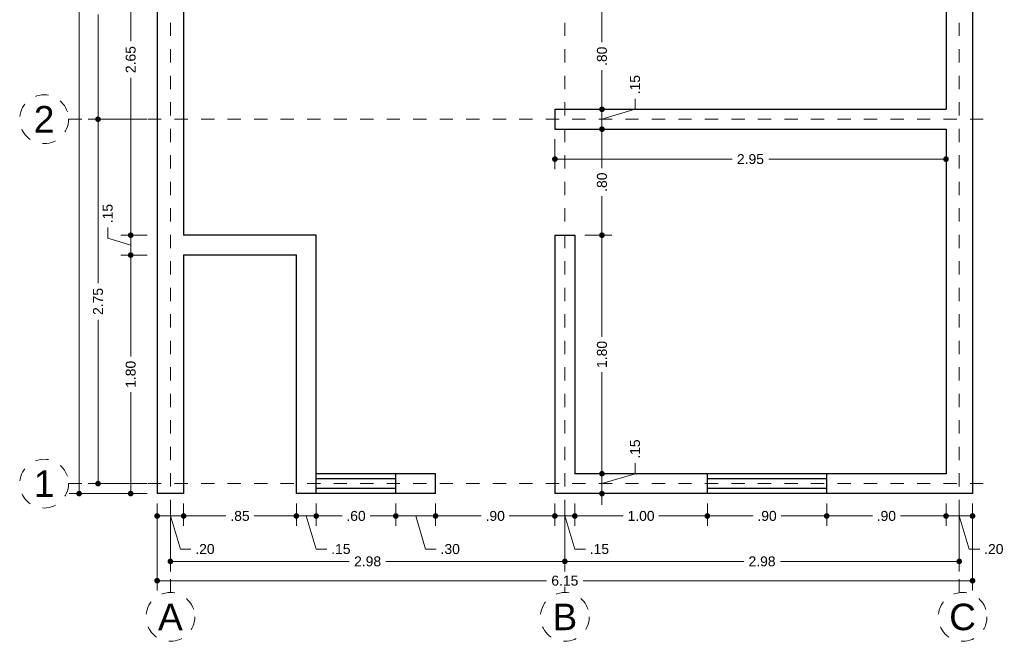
# Model space of a CAD drawing. Header units: millimetres. Extents: x 2565.8 to 2574, y 875.7 to 885.9.
# Tile 1 of 2: x 2565.8 to 2573.2, y 875.7 to 880.4. Entities that reach past the tile are written whole.
import ezdxf
from ezdxf.enums import TextEntityAlignment as Align

# ---------------------------------------------------------------- set-up
doc = ezdxf.new("R2010")
doc.units = ezdxf.units.MM
doc.header["$LTSCALE"] = 0.001
doc.linetypes.add('CENTER2', pattern=[28.575, 19.05, -3.175, 3.175, -3.175])
for name, color, linetype, lineweight in [('Cotas', 7, 'Continuous', 18), ('Ejes', 7, 'CENTER2', 5), ('Muros', 7, 'Continuous', 30), ('Ventanas', 250, 'Continuous', 25)]:
    doc.layers.add(name, color=color, linetype=linetype, lineweight=lineweight)
doc.styles.get("Standard").update_dxf_attribs({"font": 'arial.ttf'})
doc.dimstyles.new('1-50', dxfattribs={"dimscale": 50, "dimtxt": 0.0015, "dimasz": 0.00085, "dimexe": 0.0015, "dimexo": 0.0015, "dimgap": 0.0008, "dimtad": 0, "dimzin": 4, "dimdsep": 46, "dimtxsty": 'Standard', "dimblk": 'DOT', "dimcen": 0.09, "dimclrd": 256, "dimclre": 256, "dimclrt": 256, "dimadec": 0, "dimazin": 0, "dimtfac": 1, "dimtmove": 0, "dimatfit": 2, "dimfxl": 0.0015, "dimtfill": 1, "dimtolj": 1, "dimtzin": 4, "dimlwd": -1, "dimlwe": -1, "dimarcsym": 0})

# ---------------------------------------------------------------- blocks, each defined once
blk = doc.blocks.new('_DOT')
at = {"color": 0, "linetype": 'ByBlock'}
blk.add_line((-0.5, 0), (-1, 0), dxfattribs=at)
at = {"color": 0, "linetype": 'ByBlock', "const_width": 0.5}
blk.add_lwpolyline([(-0.25, 0, 1), (0.25, 0, 1)], format="xyb", close=True, dxfattribs=at)
blk = doc.blocks.new('*D5')
at = {"layer": 'Cotas', "transparency": 16777216}
for p, q in [((2566.8357, 876.7381), (2566.8357, 876.0807)), ((2572.9857, 876.7381), (2572.9857, 876.0807)), ((2566.8782, 876.1557), (2569.7728, 876.1557)), ((2572.9432, 876.1557), (2570.0486, 876.1557))]:
    blk.add_line(p, q, dxfattribs=at)
at = {"layer": 'Defpoints', "color": 0, "transparency": 16777216}
for p in [(2566.8357, 876.8131), (2572.9857, 876.8131), (2572.9857, 876.1557)]:
    blk.add_point(p, dxfattribs=at)
at = {"layer": 'Cotas', "transparency": 16777216, "xscale": 0.0425, "yscale": 0.0425, "zscale": 0.0425, "rotation": 180}
blk.add_blockref('_DOT', (2566.8357, 876.1557), dxfattribs=at)
at = {"layer": 'Cotas', "transparency": 16777216, "xscale": 0.0425, "yscale": 0.0425, "zscale": 0.0425}
blk.add_blockref('_DOT', (2572.9857, 876.1557), dxfattribs=at)
at = {"layer": 'Cotas', "transparency": 16777216, "insert": (2569.9107, 876.1557), "char_height": 0.075, "attachment_point": 5, "bg_fill": 3, "box_fill_scale": 1.1, "bg_fill_color": 256, "bg_fill_true_color": 13158600, "bg_fill_transparency": 0}
blk.add_mtext('\\A1;6.15', dxfattribs=at)
blk = doc.blocks.new('*D6')
at = {"layer": 'Cotas', "transparency": 16777216}
for p, q in [((2566.9357, 876.7381), (2566.9357, 876.2262)), ((2569.9107, 876.7381), (2569.9107, 876.2262)), ((2566.9782, 876.3012), (2568.2851, 876.3012)), ((2569.8682, 876.3012), (2568.5613, 876.3012))]:
    blk.add_line(p, q, dxfattribs=at)
at = {"layer": 'Defpoints', "color": 0, "transparency": 16777216}
for p in [(2566.9357, 876.8131), (2569.9107, 876.8131), (2569.9107, 876.3012)]:
    blk.add_point(p, dxfattribs=at)
at = {"layer": 'Cotas', "transparency": 16777216, "xscale": 0.0425, "yscale": 0.0425, "zscale": 0.0425, "rotation": 180}
blk.add_blockref('_DOT', (2566.9357, 876.3012), dxfattribs=at)
at = {"layer": 'Cotas', "transparency": 16777216, "xscale": 0.0425, "yscale": 0.0425, "zscale": 0.0425}
blk.add_blockref('_DOT', (2569.9107, 876.3012), dxfattribs=at)
at = {"layer": 'Cotas', "transparency": 16777216, "insert": (2568.4232, 876.3012), "char_height": 0.075, "attachment_point": 5, "bg_fill": 3, "box_fill_scale": 1.1, "bg_fill_color": 256, "bg_fill_true_color": 13158600, "bg_fill_transparency": 0}
blk.add_mtext('\\A1;2.98', dxfattribs=at)
blk = doc.blocks.new('*D7')
at = {"layer": 'Cotas', "transparency": 16777216}
for p, q in [((2569.9107, 876.7381), (2569.9107, 876.2262)), ((2572.8857, 876.7381), (2572.8857, 876.2262)), ((2569.9532, 876.3012), (2571.2601, 876.3012)), ((2572.8432, 876.3012), (2571.5363, 876.3012))]:
    blk.add_line(p, q, dxfattribs=at)
at = {"layer": 'Defpoints', "color": 0, "transparency": 16777216}
for p in [(2569.9107, 876.8131), (2572.8857, 876.8131), (2572.8857, 876.3012)]:
    blk.add_point(p, dxfattribs=at)
at = {"layer": 'Cotas', "transparency": 16777216, "xscale": 0.0425, "yscale": 0.0425, "zscale": 0.0425, "rotation": 180}
blk.add_blockref('_DOT', (2569.9107, 876.3012), dxfattribs=at)
at = {"layer": 'Cotas', "transparency": 16777216, "xscale": 0.0425, "yscale": 0.0425, "zscale": 0.0425}
blk.add_blockref('_DOT', (2572.8857, 876.3012), dxfattribs=at)
at = {"layer": 'Cotas', "transparency": 16777216, "insert": (2571.3982, 876.3012), "char_height": 0.075, "attachment_point": 5, "bg_fill": 3, "box_fill_scale": 1.1, "bg_fill_color": 256, "bg_fill_true_color": 13158600, "bg_fill_transparency": 0}
blk.add_mtext('\\A1;2.98', dxfattribs=at)
blk = doc.blocks.new('*D8')
at = {"layer": 'Cotas', "transparency": 16777216}
for p, q in [((2570.9857, 876.7381), (2570.9857, 876.5692)), ((2571.8857, 876.7381), (2571.8857, 876.5692)), ((2571.0282, 876.6442), (2571.3301, 876.6442)), ((2571.8432, 876.6442), (2571.5412, 876.6442))]:
    blk.add_line(p, q, dxfattribs=at)
at = {"layer": 'Defpoints', "color": 0, "transparency": 16777216}
for p in [(2570.9857, 876.8131), (2571.8857, 876.8131), (2571.8857, 876.6442)]:
    blk.add_point(p, dxfattribs=at)
at = {"layer": 'Cotas', "transparency": 16777216, "xscale": 0.0425, "yscale": 0.0425, "zscale": 0.0425, "rotation": 180}
blk.add_blockref('_DOT', (2570.9857, 876.6442), dxfattribs=at)
at = {"layer": 'Cotas', "transparency": 16777216, "xscale": 0.0425, "yscale": 0.0425, "zscale": 0.0425}
blk.add_blockref('_DOT', (2571.8857, 876.6442), dxfattribs=at)
at = {"layer": 'Cotas', "transparency": 16777216, "insert": (2571.4357, 876.6442), "char_height": 0.075, "attachment_point": 5, "bg_fill": 3, "box_fill_scale": 1.1, "bg_fill_color": 256, "bg_fill_true_color": 13158600, "bg_fill_transparency": 0}
blk.add_mtext('\\A1;.90', dxfattribs=at)
blk = doc.blocks.new('*D4')
at = {"layer": 'Cotas', "transparency": 16777216}
for p, q in [((2571.8857, 876.7381), (2571.8857, 876.5692)), ((2572.7857, 876.7381), (2572.7857, 876.5692)), ((2571.9282, 876.6442), (2572.2301, 876.6442)), ((2572.7432, 876.6442), (2572.4412, 876.6442))]:
    blk.add_line(p, q, dxfattribs=at)
at = {"layer": 'Defpoints', "color": 0, "transparency": 16777216}
for p in [(2571.8857, 876.8131), (2572.7857, 876.8131), (2572.7857, 876.6442)]:
    blk.add_point(p, dxfattribs=at)
at = {"layer": 'Cotas', "transparency": 16777216, "xscale": 0.0425, "yscale": 0.0425, "zscale": 0.0425, "rotation": 180}
blk.add_blockref('_DOT', (2571.8857, 876.6442), dxfattribs=at)
at = {"layer": 'Cotas', "transparency": 16777216, "xscale": 0.0425, "yscale": 0.0425, "zscale": 0.0425}
blk.add_blockref('_DOT', (2572.7857, 876.6442), dxfattribs=at)
at = {"layer": 'Cotas', "transparency": 16777216, "insert": (2572.3357, 876.6442), "char_height": 0.075, "attachment_point": 5, "bg_fill": 3, "box_fill_scale": 1.1, "bg_fill_color": 256, "bg_fill_true_color": 13158600, "bg_fill_transparency": 0}
blk.add_mtext('\\A1;.90', dxfattribs=at)
blk = doc.blocks.new('*D9')
at = {"layer": 'Cotas', "transparency": 16777216}
for p, q in [((2569.9857, 876.7381), (2569.9857, 876.5692)), ((2570.9857, 876.7381), (2570.9857, 876.5692)), ((2570.0282, 876.6442), (2570.3519, 876.6442)), ((2570.9432, 876.6442), (2570.6194, 876.6442))]:
    blk.add_line(p, q, dxfattribs=at)
at = {"layer": 'Defpoints', "color": 0, "transparency": 16777216}
for p in [(2569.9857, 876.8131), (2570.9857, 876.8131), (2569.9857, 876.6442)]:
    blk.add_point(p, dxfattribs=at)
at = {"layer": 'Cotas', "transparency": 16777216, "xscale": 0.0425, "yscale": 0.0425, "zscale": 0.0425, "rotation": 180}
blk.add_blockref('_DOT', (2569.9857, 876.6442), dxfattribs=at)
at = {"layer": 'Cotas', "transparency": 16777216, "xscale": 0.0425, "yscale": 0.0425, "zscale": 0.0425}
blk.add_blockref('_DOT', (2570.9857, 876.6442), dxfattribs=at)
at = {"layer": 'Cotas', "transparency": 16777216, "insert": (2570.4857, 876.6442), "char_height": 0.075, "attachment_point": 5, "bg_fill": 3, "box_fill_scale": 1.1, "bg_fill_color": 256, "bg_fill_true_color": 13158600, "bg_fill_transparency": 0}
blk.add_mtext('\\A1;1.00', dxfattribs=at)
blk = doc.blocks.new('*D10')
at = {"layer": 'Cotas', "transparency": 16777216}
for p, q in [((2572.7857, 876.7381), (2572.7857, 876.5692)), ((2572.9857, 876.7381), (2572.9857, 876.5692)), ((2572.8282, 876.6442), (2572.9432, 876.6442)), ((2572.8857, 876.6442), (2572.9606, 876.3944)), ((2572.9606, 876.3944), (2573.0406, 876.3944))]:
    blk.add_line(p, q, dxfattribs=at)
at = {"layer": 'Defpoints', "color": 0, "transparency": 16777216}
for p in [(2572.7857, 876.8131), (2572.9857, 876.8131), (2572.9857, 876.6442)]:
    blk.add_point(p, dxfattribs=at)
at = {"layer": 'Cotas', "transparency": 16777216, "xscale": 0.0425, "yscale": 0.0425, "zscale": 0.0425, "rotation": 180}
blk.add_blockref('_DOT', (2572.7857, 876.6442), dxfattribs=at)
at = {"layer": 'Cotas', "transparency": 16777216, "xscale": 0.0425, "yscale": 0.0425, "zscale": 0.0425}
blk.add_blockref('_DOT', (2572.9857, 876.6442), dxfattribs=at)
at = {"layer": 'Cotas', "transparency": 16777216, "insert": (2573.1462, 876.3944), "char_height": 0.075, "attachment_point": 5, "bg_fill": 3, "box_fill_scale": 1.1, "bg_fill_color": 256, "bg_fill_true_color": 13158600, "bg_fill_transparency": 0}
blk.add_mtext('\\A1;.20', dxfattribs=at)
blk = doc.blocks.new('*D11')
at = {"layer": 'Cotas', "transparency": 16777216}
for p, q in [((2569.8357, 876.7381), (2569.8357, 876.5692)), ((2569.9857, 876.7381), (2569.9857, 876.5692)), ((2569.7932, 876.6442), (2569.7507, 876.6442)), ((2569.9857, 876.6442), (2569.8357, 876.6442)), ((2569.9857, 876.6442), (2569.8357, 876.6442)), ((2569.9107, 876.6442), (2569.9856, 876.3944)), ((2570.0282, 876.6442), (2570.0707, 876.6442)), ((2569.9856, 876.3944), (2570.0656, 876.3944))]:
    blk.add_line(p, q, dxfattribs=at)
at = {"layer": 'Defpoints', "color": 0, "transparency": 16777216}
for p in [(2569.8357, 876.8131), (2569.9857, 876.8131), (2569.8357, 876.6442)]:
    blk.add_point(p, dxfattribs=at)
at = {"layer": 'Cotas', "transparency": 16777216, "xscale": 0.0425, "yscale": 0.0425, "zscale": 0.0425}
blk.add_blockref('_DOT', (2569.8357, 876.6442), dxfattribs=at)
at = {"layer": 'Cotas', "transparency": 16777216, "xscale": 0.0425, "yscale": 0.0425, "zscale": 0.0425, "rotation": 180}
blk.add_blockref('_DOT', (2569.9857, 876.6442), dxfattribs=at)
at = {"layer": 'Cotas', "transparency": 16777216, "insert": (2570.1716, 876.3944), "char_height": 0.075, "attachment_point": 5, "bg_fill": 3, "box_fill_scale": 1.1, "bg_fill_color": 256, "bg_fill_true_color": 13158600, "bg_fill_transparency": 0}
blk.add_mtext('\\A1;.15', dxfattribs=at)
blk = doc.blocks.new('*D12')
at = {"layer": 'Cotas', "transparency": 16777216}
for p, q in [((2568.9357, 876.7381), (2568.9357, 876.5692)), ((2569.8357, 876.7381), (2569.8357, 876.5692)), ((2568.9782, 876.6442), (2569.2801, 876.6442)), ((2569.7932, 876.6442), (2569.4912, 876.6442))]:
    blk.add_line(p, q, dxfattribs=at)
at = {"layer": 'Defpoints', "color": 0, "transparency": 16777216}
for p in [(2568.9357, 876.8131), (2569.8357, 876.8131), (2568.9357, 876.6442)]:
    blk.add_point(p, dxfattribs=at)
at = {"layer": 'Cotas', "transparency": 16777216, "xscale": 0.0425, "yscale": 0.0425, "zscale": 0.0425, "rotation": 180}
blk.add_blockref('_DOT', (2568.9357, 876.6442), dxfattribs=at)
at = {"layer": 'Cotas', "transparency": 16777216, "xscale": 0.0425, "yscale": 0.0425, "zscale": 0.0425}
blk.add_blockref('_DOT', (2569.8357, 876.6442), dxfattribs=at)
at = {"layer": 'Cotas', "transparency": 16777216, "insert": (2569.3857, 876.6442), "char_height": 0.075, "attachment_point": 5, "bg_fill": 3, "box_fill_scale": 1.1, "bg_fill_color": 256, "bg_fill_true_color": 13158600, "bg_fill_transparency": 0}
blk.add_mtext('\\A1;.90', dxfattribs=at)
blk = doc.blocks.new('*D13')
at = {"layer": 'Cotas', "transparency": 16777216}
for p, q in [((2568.6357, 876.7381), (2568.6357, 876.5692)), ((2568.9357, 876.7381), (2568.9357, 876.5692)), ((2568.8932, 876.6442), (2568.6782, 876.6442)), ((2568.7857, 876.6442), (2568.8607, 876.3943)), ((2568.8607, 876.3943), (2568.9407, 876.3943))]:
    blk.add_line(p, q, dxfattribs=at)
at = {"layer": 'Defpoints', "color": 0, "transparency": 16777216}
for p in [(2568.6357, 876.8131), (2568.9357, 876.8131), (2568.6357, 876.6442)]:
    blk.add_point(p, dxfattribs=at)
at = {"layer": 'Cotas', "transparency": 16777216, "xscale": 0.0425, "yscale": 0.0425, "zscale": 0.0425, "rotation": 180}
blk.add_blockref('_DOT', (2568.6357, 876.6442), dxfattribs=at)
at = {"layer": 'Cotas', "transparency": 16777216, "xscale": 0.0425, "yscale": 0.0425, "zscale": 0.0425}
blk.add_blockref('_DOT', (2568.9357, 876.6442), dxfattribs=at)
at = {"layer": 'Cotas', "transparency": 16777216, "insert": (2569.0462, 876.3943), "char_height": 0.075, "attachment_point": 5, "bg_fill": 3, "box_fill_scale": 1.1, "bg_fill_color": 256, "bg_fill_true_color": 13158600, "bg_fill_transparency": 0}
blk.add_mtext('\\A1;.30', dxfattribs=at)
blk = doc.blocks.new('*D14')
at = {"layer": 'Cotas', "transparency": 16777216}
for p, q in [((2568.0357, 876.7381), (2568.0357, 876.5692)), ((2568.6357, 876.7381), (2568.6357, 876.5692)), ((2568.0782, 876.6442), (2568.2301, 876.6442)), ((2568.5932, 876.6442), (2568.4412, 876.6442))]:
    blk.add_line(p, q, dxfattribs=at)
at = {"layer": 'Defpoints', "color": 0, "transparency": 16777216}
for p in [(2568.0357, 876.8131), (2568.6357, 876.8131), (2568.0357, 876.6442)]:
    blk.add_point(p, dxfattribs=at)
at = {"layer": 'Cotas', "transparency": 16777216, "xscale": 0.0425, "yscale": 0.0425, "zscale": 0.0425, "rotation": 180}
blk.add_blockref('_DOT', (2568.0357, 876.6442), dxfattribs=at)
at = {"layer": 'Cotas', "transparency": 16777216, "xscale": 0.0425, "yscale": 0.0425, "zscale": 0.0425}
blk.add_blockref('_DOT', (2568.6357, 876.6442), dxfattribs=at)
at = {"layer": 'Cotas', "transparency": 16777216, "insert": (2568.3357, 876.6442), "char_height": 0.075, "attachment_point": 5, "bg_fill": 3, "box_fill_scale": 1.1, "bg_fill_color": 256, "bg_fill_true_color": 13158600, "bg_fill_transparency": 0}
blk.add_mtext('\\A1;.60', dxfattribs=at)
blk = doc.blocks.new('*D15')
at = {"layer": 'Cotas', "transparency": 16777216}
for p, q in [((2567.8857, 876.7381), (2567.8857, 876.5692)), ((2568.0357, 876.7381), (2568.0357, 876.5692)), ((2567.8432, 876.6442), (2567.8007, 876.6442)), ((2568.0357, 876.6442), (2567.8857, 876.6442)), ((2568.0357, 876.6442), (2567.8857, 876.6442)), ((2567.9607, 876.6442), (2568.0356, 876.3944)), ((2568.0782, 876.6442), (2568.1207, 876.6442)), ((2568.0356, 876.3944), (2568.1156, 876.3944))]:
    blk.add_line(p, q, dxfattribs=at)
at = {"layer": 'Defpoints', "color": 0, "transparency": 16777216}
for p in [(2567.8857, 876.8131), (2568.0357, 876.8131), (2567.8857, 876.6442)]:
    blk.add_point(p, dxfattribs=at)
at = {"layer": 'Cotas', "transparency": 16777216, "xscale": 0.0425, "yscale": 0.0425, "zscale": 0.0425}
blk.add_blockref('_DOT', (2567.8857, 876.6442), dxfattribs=at)
at = {"layer": 'Cotas', "transparency": 16777216, "xscale": 0.0425, "yscale": 0.0425, "zscale": 0.0425, "rotation": 180}
blk.add_blockref('_DOT', (2568.0357, 876.6442), dxfattribs=at)
at = {"layer": 'Cotas', "transparency": 16777216, "insert": (2568.2216, 876.3944), "char_height": 0.075, "attachment_point": 5, "bg_fill": 3, "box_fill_scale": 1.1, "bg_fill_color": 256, "bg_fill_true_color": 13158600, "bg_fill_transparency": 0}
blk.add_mtext('\\A1;.15', dxfattribs=at)
blk = doc.blocks.new('*D16')
at = {"layer": 'Cotas', "transparency": 16777216}
for p, q in [((2567.0357, 876.7381), (2567.0357, 876.5692)), ((2567.8857, 876.7381), (2567.8857, 876.5692)), ((2567.0782, 876.6442), (2567.3547, 876.6442)), ((2567.8432, 876.6442), (2567.5667, 876.6442))]:
    blk.add_line(p, q, dxfattribs=at)
at = {"layer": 'Defpoints', "color": 0, "transparency": 16777216}
for p in [(2567.0357, 876.8131), (2567.8857, 876.8131), (2567.0357, 876.6442)]:
    blk.add_point(p, dxfattribs=at)
at = {"layer": 'Cotas', "transparency": 16777216, "xscale": 0.0425, "yscale": 0.0425, "zscale": 0.0425, "rotation": 180}
blk.add_blockref('_DOT', (2567.0357, 876.6442), dxfattribs=at)
at = {"layer": 'Cotas', "transparency": 16777216, "xscale": 0.0425, "yscale": 0.0425, "zscale": 0.0425}
blk.add_blockref('_DOT', (2567.8857, 876.6442), dxfattribs=at)
at = {"layer": 'Cotas', "transparency": 16777216, "insert": (2567.4607, 876.6442), "char_height": 0.075, "attachment_point": 5, "bg_fill": 3, "box_fill_scale": 1.1, "bg_fill_color": 256, "bg_fill_true_color": 13158600, "bg_fill_transparency": 0}
blk.add_mtext('\\A1;.85', dxfattribs=at)
blk = doc.blocks.new('*D17')
at = {"layer": 'Cotas', "transparency": 16777216}
for p, q in [((2566.8357, 876.7381), (2566.8357, 876.5692)), ((2567.0357, 876.7381), (2567.0357, 876.5692)), ((2566.9932, 876.6442), (2566.8782, 876.6442)), ((2566.9357, 876.6442), (2567.0106, 876.3944)), ((2567.0106, 876.3944), (2567.0906, 876.3944))]:
    blk.add_line(p, q, dxfattribs=at)
at = {"layer": 'Defpoints', "color": 0, "transparency": 16777216}
for p in [(2566.8357, 876.8131), (2567.0357, 876.8131), (2566.8357, 876.6442)]:
    blk.add_point(p, dxfattribs=at)
at = {"layer": 'Cotas', "transparency": 16777216, "xscale": 0.0425, "yscale": 0.0425, "zscale": 0.0425, "rotation": 180}
blk.add_blockref('_DOT', (2566.8357, 876.6442), dxfattribs=at)
at = {"layer": 'Cotas', "transparency": 16777216, "xscale": 0.0425, "yscale": 0.0425, "zscale": 0.0425}
blk.add_blockref('_DOT', (2567.0357, 876.6442), dxfattribs=at)
at = {"layer": 'Cotas', "transparency": 16777216, "insert": (2567.1962, 876.3944), "char_height": 0.075, "attachment_point": 5, "bg_fill": 3, "box_fill_scale": 1.1, "bg_fill_color": 256, "bg_fill_true_color": 13158600, "bg_fill_transparency": 0}
blk.add_mtext('\\A1;.20', dxfattribs=at)
blk = doc.blocks.new('*D18')
at = {"layer": 'Cotas', "transparency": 16777216}
for p, q in [((2566.7607, 885.7131), (2566.172, 885.7131)), ((2566.247, 885.6706), (2566.247, 881.4004)), ((2566.247, 876.8556), (2566.247, 881.1258)), ((2566.7607, 876.8131), (2566.172, 876.8131))]:
    blk.add_line(p, q, dxfattribs=at)
at = {"layer": 'Defpoints', "color": 0, "transparency": 16777216}
for p in [(2566.8357, 885.7131), (2566.247, 876.8131), (2566.8357, 876.8131)]:
    blk.add_point(p, dxfattribs=at)
at = {"layer": 'Cotas', "transparency": 16777216, "xscale": 0.0425, "yscale": 0.0425, "zscale": 0.0425}
for p, rotation in [((2566.247, 885.7131), 90), ((2566.247, 876.8131), 270)]:
    blk.add_blockref('_DOT', p, dxfattribs=dict(at, rotation=rotation))
at = {"layer": 'Cotas', "transparency": 16777216, "insert": (2566.247, 881.2631), "char_height": 0.075, "attachment_point": 5, "rotation": 90, "bg_fill": 3, "box_fill_scale": 1.1, "bg_fill_color": 256, "bg_fill_true_color": 13158600, "bg_fill_transparency": 0}
blk.add_mtext('\\A1;8.90', dxfattribs=at)
blk = doc.blocks.new('*D19')
at = {"layer": 'Cotas', "transparency": 16777216}
for p, q in [((2566.7607, 879.6381), (2566.3148, 879.6381)), ((2566.3898, 879.5956), (2566.3898, 878.4014)), ((2566.3898, 876.9306), (2566.3898, 878.1248)), ((2566.7607, 876.8881), (2566.3148, 876.8881))]:
    blk.add_line(p, q, dxfattribs=at)
at = {"layer": 'Defpoints', "color": 0, "transparency": 16777216}
for p in [(2566.3898, 879.6381), (2566.8357, 879.6381), (2566.8357, 876.8881)]:
    blk.add_point(p, dxfattribs=at)
at = {"layer": 'Cotas', "transparency": 16777216, "xscale": 0.0425, "yscale": 0.0425, "zscale": 0.0425}
for p, rotation in [((2566.3898, 879.6381), 90), ((2566.3898, 876.8881), 270)]:
    blk.add_blockref('_DOT', p, dxfattribs=dict(at, rotation=rotation))
at = {"layer": 'Cotas', "transparency": 16777216, "insert": (2566.3898, 878.2631), "char_height": 0.075, "attachment_point": 5, "rotation": 90, "bg_fill": 3, "box_fill_scale": 1.1, "bg_fill_color": 256, "bg_fill_true_color": 13158600, "bg_fill_transparency": 0}
blk.add_mtext('\\A1;2.75', dxfattribs=at)
blk = doc.blocks.new('*D20')
at = {"layer": 'Cotas', "transparency": 16777216}
for p, q in [((2566.7607, 881.4881), (2566.3148, 881.4881)), ((2566.3898, 881.4456), (2566.3898, 880.6973)), ((2566.3898, 879.6806), (2566.3898, 880.4289)), ((2566.7607, 879.6381), (2566.3148, 879.6381))]:
    blk.add_line(p, q, dxfattribs=at)
at = {"layer": 'Defpoints', "color": 0, "transparency": 16777216}
for p in [(2566.3898, 881.4881), (2566.8357, 881.4881), (2566.8357, 879.6381)]:
    blk.add_point(p, dxfattribs=at)
at = {"layer": 'Cotas', "transparency": 16777216, "xscale": 0.0425, "yscale": 0.0425, "zscale": 0.0425}
for p, rotation in [((2566.3898, 881.4881), 90), ((2566.3898, 879.6381), 270)]:
    blk.add_blockref('_DOT', p, dxfattribs=dict(at, rotation=rotation))
at = {"layer": 'Cotas', "transparency": 16777216, "insert": (2566.3898, 880.5631), "char_height": 0.075, "attachment_point": 5, "rotation": 90, "bg_fill": 3, "box_fill_scale": 1.1, "bg_fill_color": 256, "bg_fill_true_color": 13158600, "bg_fill_transparency": 0}
blk.add_mtext('\\A1;1.85', dxfattribs=at)
blk = doc.blocks.new('*D23')
at = {"layer": 'Cotas', "transparency": 16777216}
for p, q in [((2566.7607, 878.6131), (2566.5612, 878.6131)), ((2566.6362, 878.5706), (2566.6362, 877.8469)), ((2566.6362, 876.8556), (2566.6362, 877.5794)), ((2566.7607, 876.8131), (2566.5612, 876.8131))]:
    blk.add_line(p, q, dxfattribs=at)
at = {"layer": 'Defpoints', "color": 0, "transparency": 16777216}
for p in [(2566.6362, 878.6131), (2566.8357, 878.6131), (2566.8357, 876.8131)]:
    blk.add_point(p, dxfattribs=at)
at = {"layer": 'Cotas', "transparency": 16777216, "xscale": 0.0425, "yscale": 0.0425, "zscale": 0.0425}
for p, rotation in [((2566.6362, 878.6131), 90), ((2566.6362, 876.8131), 270)]:
    blk.add_blockref('_DOT', p, dxfattribs=dict(at, rotation=rotation))
at = {"layer": 'Cotas', "transparency": 16777216, "insert": (2566.6362, 877.7131), "char_height": 0.075, "attachment_point": 5, "rotation": 90, "bg_fill": 3, "box_fill_scale": 1.1, "bg_fill_color": 256, "bg_fill_true_color": 13158600, "bg_fill_transparency": 0}
blk.add_mtext('\\A1;1.80', dxfattribs=at)
blk = doc.blocks.new('*D24')
at = {"layer": 'Cotas', "transparency": 16777216}
for p, q in [((2566.4629, 878.7401), (2566.4629, 878.8201)), ((2566.6362, 878.8056), (2566.6362, 878.8481)), ((2566.6362, 878.6881), (2566.4629, 878.7401)), ((2566.7607, 878.7631), (2566.5612, 878.7631)), ((2566.6362, 878.6131), (2566.6362, 878.7631)), ((2566.6362, 878.6131), (2566.6362, 878.7631)), ((2566.7607, 878.6131), (2566.5612, 878.6131)), ((2566.6362, 878.5706), (2566.6362, 878.5281))]:
    blk.add_line(p, q, dxfattribs=at)
at = {"layer": 'Defpoints', "color": 0, "transparency": 16777216}
for p in [(2566.6362, 878.7631), (2566.8357, 878.7631), (2566.8357, 878.6131)]:
    blk.add_point(p, dxfattribs=at)
at = {"layer": 'Cotas', "transparency": 16777216, "xscale": 0.0425, "yscale": 0.0425, "zscale": 0.0425}
for p, rotation in [((2566.6362, 878.7631), 270), ((2566.6362, 878.6131), 90)]:
    blk.add_blockref('_DOT', p, dxfattribs=dict(at, rotation=rotation))
at = {"layer": 'Cotas', "transparency": 16777216, "insert": (2566.4629, 878.9261), "char_height": 0.075, "attachment_point": 5, "rotation": 90, "bg_fill": 3, "box_fill_scale": 1.1, "bg_fill_color": 256, "bg_fill_true_color": 13158600, "bg_fill_transparency": 0}
blk.add_mtext('\\A1;.15', dxfattribs=at)
blk = doc.blocks.new('*D25')
at = {"layer": 'Cotas', "transparency": 16777216}
for p, q in [((2566.7607, 881.4131), (2566.5612, 881.4131)), ((2566.6362, 881.3706), (2566.6362, 880.2264)), ((2566.6362, 878.8056), (2566.6362, 879.9498)), ((2566.7607, 878.7631), (2566.5612, 878.7631))]:
    blk.add_line(p, q, dxfattribs=at)
at = {"layer": 'Defpoints', "color": 0, "transparency": 16777216}
for p in [(2566.6362, 881.4131), (2566.8357, 881.4131), (2566.8357, 878.7631)]:
    blk.add_point(p, dxfattribs=at)
at = {"layer": 'Cotas', "transparency": 16777216, "xscale": 0.0425, "yscale": 0.0425, "zscale": 0.0425}
for p, rotation in [((2566.6362, 881.4131), 90), ((2566.6362, 878.7631), 270)]:
    blk.add_blockref('_DOT', p, dxfattribs=dict(at, rotation=rotation))
at = {"layer": 'Cotas', "transparency": 16777216, "insert": (2566.6362, 880.0881), "char_height": 0.075, "attachment_point": 5, "rotation": 90, "bg_fill": 3, "box_fill_scale": 1.1, "bg_fill_color": 256, "bg_fill_true_color": 13158600, "bg_fill_transparency": 0}
blk.add_mtext('\\A1;2.65', dxfattribs=at)
blk = doc.blocks.new('*D31')
at = {"layer": 'Cotas', "transparency": 16777216}
for p, q in [((2570.0607, 878.7631), (2570.2657, 878.7631)), ((2570.1907, 878.7206), (2570.1907, 877.9969)), ((2570.1907, 877.0056), (2570.1907, 877.7294)), ((2570.0607, 876.9631), (2570.2657, 876.9631))]:
    blk.add_line(p, q, dxfattribs=at)
at = {"layer": 'Defpoints', "color": 0, "transparency": 16777216}
for p in [(2569.9857, 878.7631), (2570.1907, 878.7631), (2569.9857, 876.9631)]:
    blk.add_point(p, dxfattribs=at)
at = {"layer": 'Cotas', "transparency": 16777216, "xscale": 0.0425, "yscale": 0.0425, "zscale": 0.0425}
for p, rotation in [((2570.1907, 878.7631), 90), ((2570.1907, 876.9631), 270)]:
    blk.add_blockref('_DOT', p, dxfattribs=dict(at, rotation=rotation))
at = {"layer": 'Cotas', "transparency": 16777216, "insert": (2570.1907, 877.8631), "char_height": 0.075, "attachment_point": 5, "rotation": 90, "bg_fill": 3, "box_fill_scale": 1.1, "bg_fill_color": 256, "bg_fill_true_color": 13158600, "bg_fill_transparency": 0}
blk.add_mtext('\\A1;1.80', dxfattribs=at)
blk = doc.blocks.new('*D32')
at = {"layer": 'Cotas', "transparency": 16777216}
for p, q in [((2570.1907, 877.0056), (2570.1907, 877.0481)), ((2570.4406, 876.9631), (2570.4406, 877.0431)), ((2570.0607, 876.9631), (2570.2657, 876.9631)), ((2570.1907, 876.8881), (2570.4406, 876.9631)), ((2570.1907, 876.9631), (2570.1907, 876.8131)), ((2570.1907, 876.9631), (2570.1907, 876.8131)), ((2569.9107, 876.8131), (2570.2657, 876.8131)), ((2570.1907, 876.7706), (2570.1907, 876.7281))]:
    blk.add_line(p, q, dxfattribs=at)
at = {"layer": 'Defpoints', "color": 0, "transparency": 16777216}
for p in [(2569.9857, 876.9631), (2569.8357, 876.8131), (2570.1907, 876.8131)]:
    blk.add_point(p, dxfattribs=at)
at = {"layer": 'Cotas', "transparency": 16777216, "xscale": 0.0425, "yscale": 0.0425, "zscale": 0.0425}
for p, rotation in [((2570.1907, 876.9631), 270), ((2570.1907, 876.8131), 90)]:
    blk.add_blockref('_DOT', p, dxfattribs=dict(at, rotation=rotation))
at = {"layer": 'Cotas', "transparency": 16777216, "insert": (2570.4406, 877.149), "char_height": 0.075, "attachment_point": 5, "rotation": 90, "bg_fill": 3, "box_fill_scale": 1.1, "bg_fill_color": 256, "bg_fill_true_color": 13158600, "bg_fill_transparency": 0}
blk.add_mtext('\\A1;.15', dxfattribs=at)
blk = doc.blocks.new('*D33')
at = {"layer": 'Cotas', "transparency": 16777216}
for p, q in [((2570.1897, 879.5631), (2570.2657, 879.5631)), ((2570.1907, 879.5206), (2570.1907, 879.2687)), ((2570.1907, 878.8056), (2570.1907, 879.0575)), ((2570.0607, 878.7631), (2570.2657, 878.7631))]:
    blk.add_line(p, q, dxfattribs=at)
at = {"layer": 'Defpoints', "color": 0, "transparency": 16777216}
for p in [(2570.1147, 879.5631), (2570.1907, 879.5631), (2569.9857, 878.7631)]:
    blk.add_point(p, dxfattribs=at)
at = {"layer": 'Cotas', "transparency": 16777216, "xscale": 0.0425, "yscale": 0.0425, "zscale": 0.0425}
for p, rotation in [((2570.1907, 879.5631), 90), ((2570.1907, 878.7631), 270)]:
    blk.add_blockref('_DOT', p, dxfattribs=dict(at, rotation=rotation))
at = {"layer": 'Cotas', "transparency": 16777216, "insert": (2570.1907, 879.1631), "char_height": 0.075, "attachment_point": 5, "rotation": 90, "bg_fill": 3, "box_fill_scale": 1.1, "bg_fill_color": 256, "bg_fill_true_color": 13158600, "bg_fill_transparency": 0}
blk.add_mtext('\\A1;.80', dxfattribs=at)
blk = doc.blocks.new('*D34')
at = {"layer": 'Cotas', "transparency": 16777216}
for p, q in [((2570.1907, 879.7556), (2570.1907, 879.7981)), ((2570.4406, 879.7131), (2570.4406, 879.7931)), ((2570.1035, 879.7131), (2570.2657, 879.7131)), ((2570.1907, 879.6381), (2570.4406, 879.7131)), ((2570.1907, 879.5631), (2570.1907, 879.7131)), ((2570.1907, 879.5631), (2570.1907, 879.7131)), ((2570.1897, 879.5631), (2570.2657, 879.5631)), ((2570.1907, 879.5206), (2570.1907, 879.4781))]:
    blk.add_line(p, q, dxfattribs=at)
at = {"layer": 'Defpoints', "color": 0, "transparency": 16777216}
for p in [(2570.0285, 879.7131), (2570.1907, 879.7131), (2570.1147, 879.5631)]:
    blk.add_point(p, dxfattribs=at)
at = {"layer": 'Cotas', "transparency": 16777216, "xscale": 0.0425, "yscale": 0.0425, "zscale": 0.0425}
for p, rotation in [((2570.1907, 879.7131), 270), ((2570.1907, 879.5631), 90)]:
    blk.add_blockref('_DOT', p, dxfattribs=dict(at, rotation=rotation))
at = {"layer": 'Cotas', "transparency": 16777216, "insert": (2570.4406, 879.899), "char_height": 0.075, "attachment_point": 5, "rotation": 90, "bg_fill": 3, "box_fill_scale": 1.1, "bg_fill_color": 256, "bg_fill_true_color": 13158600, "bg_fill_transparency": 0}
blk.add_mtext('\\A1;.15', dxfattribs=at)
blk = doc.blocks.new('*D35')
at = {"layer": 'Cotas', "transparency": 16777216}
for p, q in [((2570.0607, 880.5131), (2570.2657, 880.5131)), ((2570.1907, 880.4706), (2570.1907, 880.2187)), ((2570.1907, 879.7556), (2570.1907, 880.0075)), ((2570.1035, 879.7131), (2570.2657, 879.7131))]:
    blk.add_line(p, q, dxfattribs=at)
at = {"layer": 'Defpoints', "color": 0, "transparency": 16777216}
for p in [(2569.9857, 880.5131), (2570.1907, 880.5131), (2570.0285, 879.7131)]:
    blk.add_point(p, dxfattribs=at)
at = {"layer": 'Cotas', "transparency": 16777216, "xscale": 0.0425, "yscale": 0.0425, "zscale": 0.0425}
for p, rotation in [((2570.1907, 880.5131), 90), ((2570.1907, 879.7131), 270)]:
    blk.add_blockref('_DOT', p, dxfattribs=dict(at, rotation=rotation))
at = {"layer": 'Cotas', "transparency": 16777216, "insert": (2570.1907, 880.1131), "char_height": 0.075, "attachment_point": 5, "rotation": 90, "bg_fill": 3, "box_fill_scale": 1.1, "bg_fill_color": 256, "bg_fill_true_color": 13158600, "bg_fill_transparency": 0}
blk.add_mtext('\\A1;.80', dxfattribs=at)
blk = doc.blocks.new('*D52')
at = {"layer": 'Cotas', "transparency": 16777216}
for p, q in [((2569.8357, 879.4881), (2569.8357, 879.2622)), ((2572.7857, 879.4881), (2572.7857, 879.2622)), ((2569.8782, 879.3372), (2571.1724, 879.3372)), ((2572.7432, 879.3372), (2571.449, 879.3372))]:
    blk.add_line(p, q, dxfattribs=at)
at = {"layer": 'Defpoints', "color": 0, "transparency": 16777216}
for p in [(2569.8357, 879.5631), (2572.7857, 879.5631), (2572.7857, 879.3372)]:
    blk.add_point(p, dxfattribs=at)
at = {"layer": 'Cotas', "transparency": 16777216, "xscale": 0.0425, "yscale": 0.0425, "zscale": 0.0425, "rotation": 180}
blk.add_blockref('_DOT', (2569.8357, 879.3372), dxfattribs=at)
at = {"layer": 'Cotas', "transparency": 16777216, "xscale": 0.0425, "yscale": 0.0425, "zscale": 0.0425}
blk.add_blockref('_DOT', (2572.7857, 879.3372), dxfattribs=at)
at = {"layer": 'Cotas', "transparency": 16777216, "insert": (2571.3107, 879.3372), "char_height": 0.075, "attachment_point": 5, "bg_fill": 3, "box_fill_scale": 1.1, "bg_fill_color": 256, "bg_fill_true_color": 13158600, "bg_fill_transparency": 0}
blk.add_mtext('\\A1;2.95', dxfattribs=at)

msp = doc.modelspace()

# ---------------------------------------------------------------- linework, layer by layer
at = {"layer": 'Ejes', "linetype": 'CENTER2'}
for p, q in [((2566.9357, 876.0664), (2566.9357, 885.9091)), ((2569.9107, 876.0664), (2569.9107, 885.9091)), ((2572.8857, 876.0664), (2572.8857, 885.9091)), ((2566.1671, 879.6381), (2573.1613, 879.6381)), ((2566.1671, 876.8881), (2573.1613, 876.8881))]:
    msp.add_line(p, q, dxfattribs=at)
at = {"layer": 'Ejes'}
for centre in [(2565.983, 879.6381), (2565.983, 876.8881), (2566.9357, 875.8823), (2569.9107, 875.8823), (2572.9107, 875.8823)]:
    msp.add_circle(centre, 0.1841, dxfattribs=at)
at = {"layer": 'Muros'}
for p, q in [((2566.8357, 885.7131), (2566.8357, 876.8131)), ((2572.9857, 885.7131), (2572.9857, 876.8131)), ((2572.7857, 884.5631), (2572.7857, 879.7131)), ((2567.0357, 881.4131), (2567.0357, 878.7631)), ((2569.8357, 879.7131), (2572.7857, 879.7131)), ((2569.8357, 879.7131), (2569.8357, 879.5631)), ((2569.8357, 879.5631), (2572.7857, 879.5631)), ((2572.7857, 879.5631), (2572.7857, 876.9631)), ((2568.0357, 878.7631), (2567.0357, 878.7631)), ((2568.0357, 876.9631), (2568.0357, 878.7631)), ((2569.8357, 878.7631), (2569.9857, 878.7631)), ((2569.8357, 878.7631), (2569.8357, 876.8131)), ((2569.9857, 878.7631), (2569.9857, 876.9631)), ((2567.8857, 878.6131), (2567.0357, 878.6131)), ((2567.0357, 878.6131), (2567.0357, 876.8131)), ((2567.8857, 876.8131), (2567.8857, 878.6131)), ((2568.9357, 876.9631), (2568.0357, 876.9631)), ((2568.9357, 876.8131), (2568.9357, 876.9631)), ((2572.7857, 876.9631), (2569.9857, 876.9631)), ((2567.0357, 876.8131), (2566.8357, 876.8131)), ((2568.9357, 876.8131), (2567.8857, 876.8131)), ((2572.9857, 876.8131), (2569.8357, 876.8131))]:
    msp.add_line(p, q, dxfattribs=at)
at = {"layer": 'Ventanas'}
for p, q in [((2568.0357, 876.8131), (2568.0357, 876.9631)), ((2568.6357, 876.9256), (2568.0357, 876.9256)), ((2568.6357, 876.8131), (2568.6357, 876.9631)), ((2570.9857, 876.8131), (2570.9857, 876.9631)), ((2571.8857, 876.9256), (2570.9857, 876.9256)), ((2571.8857, 876.8131), (2571.8857, 876.9631)), ((2568.6357, 876.8506), (2568.0357, 876.8506)), ((2571.8857, 876.8506), (2570.9857, 876.8506))]:
    msp.add_line(p, q, dxfattribs=at)

# ---------------------------------------------------------------- texts
at = {"layer": 'Ejes'}
for s, p in [('2', (2565.983, 879.6381)), ('1', (2565.983, 876.8881)), ('A', (2566.9357, 875.8823)), ('B', (2569.9107, 875.8823)), ('C', (2572.9107, 875.8823))]:
    msp.add_text(s, height=0.2, dxfattribs=at).set_placement(p, align=Align.MIDDLE_CENTER)

# ---------------------------------------------------------------- next in the draw order: dimensions: what is measured, and where the dimension line sits
at = {"layer": 'Cotas'}
dim = msp.add_linear_dim(base=(2570.1907, 878.7631), p1=(2569.9857, 876.9631), p2=(2569.9857, 878.7631), angle=90, dimstyle='1-50', dxfattribs=at)
dim.commit()
dim.dimension.update_dxf_attribs({"geometry": '*D31', "text_midpoint": (2570.1907, 877.8631)})
dim = msp.add_linear_dim(base=(2572.9857, 876.1557), p1=(2566.8357, 876.8131), p2=(2572.9857, 876.8131), dimstyle='1-50', dxfattribs=at)
dim.commit()
dim.dimension.update_dxf_attribs({"geometry": '*D5', "text_midpoint": (2569.9107, 876.1557)})

# ---------------------------------------------------------------- next in the draw order: dimensions: what is measured, and where the dimension line sits
dim = msp.add_linear_dim(base=(2570.1907, 879.5631), p1=(2569.9857, 878.7631), p2=(2570.1147, 879.5631), angle=90, dimstyle='1-50', override={"dimtmove": 1}, dxfattribs=at)
dim.commit()
dim.dimension.update_dxf_attribs({"geometry": '*D33', "text_midpoint": (2570.1907, 879.1631)})
dim = msp.add_linear_dim(base=(2569.9106837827, 876.3012438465), p1=(2566.9356837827, 876.813103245), p2=(2569.9106837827, 876.813103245), dimstyle='1-50', dxfattribs=at)
dim.commit()
dim.dimension.update_dxf_attribs({"geometry": '*D6', "text_midpoint": (2568.4231837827, 876.3012438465)})

# ---------------------------------------------------------------- next in the draw order: dimensions: what is measured, and where the dimension line sits
dim = msp.add_linear_dim(base=(2570.1907, 879.7131), p1=(2570.1147, 879.5631), p2=(2570.0285, 879.7131), angle=90, dimstyle='1-50', override={"dimtmove": 1}, dxfattribs=at)
dim.commit()
dim.dimension.update_dxf_attribs({"geometry": '*D34', "text_midpoint": (2570.4406, 879.8331)})
dim = msp.add_linear_dim(base=(2572.8856837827, 876.3012438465), p1=(2569.9106837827, 876.813103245), p2=(2572.8856837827, 876.813103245), dimstyle='1-50', override={"dimtmove": 1}, dxfattribs=at)
dim.commit()
dim.dimension.update_dxf_attribs({"geometry": '*D7', "text_midpoint": (2571.3981837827, 876.3012438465)})

# ---------------------------------------------------------------- next in the draw order: dimensions: what is measured, and where the dimension line sits
dim = msp.add_linear_dim(base=(2570.1907, 880.5131), p1=(2570.0285, 879.7131), p2=(2569.9857, 880.5131), angle=90, dimstyle='1-50', override={"dimtmove": 1}, dxfattribs=at)
dim.commit()
dim.dimension.update_dxf_attribs({"geometry": '*D35', "text_midpoint": (2570.1907, 880.1131)})
dim = msp.add_linear_dim(base=(2572.7857, 879.3372), p1=(2569.8357, 879.5631), p2=(2572.7857, 879.5631), dimstyle='1-50', dxfattribs=at)
dim.commit()
dim.dimension.update_dxf_attribs({"geometry": '*D52', "text_midpoint": (2571.3107, 879.3372)})
dim = msp.add_linear_dim(base=(2571.8857, 876.6442), p1=(2570.9857, 876.8131), p2=(2571.8857, 876.8131), dimstyle='1-50', override={"dimtmove": 1}, dxfattribs=at)
dim.commit()
dim.dimension.update_dxf_attribs({"geometry": '*D8', "text_midpoint": (2571.4357, 876.6442)})

# ---------------------------------------------------------------- next in the draw order: dimensions: what is measured, and where the dimension line sits
for base, p1, p2, picture, middle in [((2569.9857, 876.6442), (2570.9857, 876.8131), (2569.9857, 876.8131), '*D9', (2570.4857, 876.6442)), ((2572.7857, 876.6442), (2571.8857, 876.8131), (2572.7857, 876.8131), '*D4', (2572.3357, 876.6442))]:
    dim = msp.add_linear_dim(base=base, p1=p1, p2=p2, dimstyle='1-50', override={"dimtmove": 1}, dxfattribs=at)
    dim.commit()
    dim.dimension.update_dxf_attribs({"geometry": picture, "text_midpoint": middle})

# ---------------------------------------------------------------- next in the draw order: dimensions: what is measured, and where the dimension line sits
for base, p1, p2, picture, middle in [((2569.8357, 876.6442), (2569.9857, 876.8131), (2569.8357, 876.8131), '*D11', (2570.1056, 876.3944)), ((2572.9857, 876.6442), (2572.7857, 876.8131), (2572.9857, 876.8131), '*D10', (2573.0806, 876.3944))]:
    dim = msp.add_linear_dim(base=base, p1=p1, p2=p2, dimstyle='1-50', override={"dimtmove": 1}, dxfattribs=at)
    dim.commit()
    dim.dimension.update_dxf_attribs({"geometry": picture, "text_midpoint": middle})

# ---------------------------------------------------------------- next in the draw order: dimensions: what is measured, and where the dimension line sits
dim = msp.add_linear_dim(base=(2568.9357, 876.6442), p1=(2569.8357, 876.8131), p2=(2568.9357, 876.8131), dimstyle='1-50', override={"dimtmove": 1}, dxfattribs=at)
dim.commit()
dim.dimension.update_dxf_attribs({"geometry": '*D12', "text_midpoint": (2569.3857, 876.6442)})

# ---------------------------------------------------------------- next in the draw order: dimensions: what is measured, and where the dimension line sits
dim = msp.add_linear_dim(base=(2570.1907, 876.8131), p1=(2569.9857, 876.9631), p2=(2569.8357, 876.8131), angle=90, dimstyle='1-50', override={"dimtmove": 1}, dxfattribs=at)
dim.commit()
dim.dimension.update_dxf_attribs({"geometry": '*D32', "text_midpoint": (2570.4406, 877.0831)})
dim = msp.add_linear_dim(base=(2568.6357, 876.6442), p1=(2568.9357, 876.8131), p2=(2568.6357, 876.8131), dimstyle='1-50', override={"dimtmove": 1}, dxfattribs=at)
dim.commit()
dim.dimension.update_dxf_attribs({"geometry": '*D13', "text_midpoint": (2568.9807, 876.3943)})

# ---------------------------------------------------------------- next in the draw order: dimensions: what is measured, and where the dimension line sits
dim = msp.add_linear_dim(base=(2568.0357, 876.6442), p1=(2568.6357, 876.8131), p2=(2568.0357, 876.8131), dimstyle='1-50', override={"dimtmove": 1}, dxfattribs=at)
dim.commit()
dim.dimension.update_dxf_attribs({"geometry": '*D14', "text_midpoint": (2568.3357, 876.6442)})

# ---------------------------------------------------------------- next in the draw order: dimensions: what is measured, and where the dimension line sits
dim = msp.add_linear_dim(base=(2567.8857, 876.6442), p1=(2568.0357, 876.8131), p2=(2567.8857, 876.8131), dimstyle='1-50', override={"dimtmove": 1}, dxfattribs=at)
dim.commit()
dim.dimension.update_dxf_attribs({"geometry": '*D15', "text_midpoint": (2568.1556, 876.3944)})

# ---------------------------------------------------------------- next in the draw order: dimensions: what is measured, and where the dimension line sits
dim = msp.add_linear_dim(base=(2567.0357, 876.6442), p1=(2567.8857, 876.8131), p2=(2567.0357, 876.8131), dimstyle='1-50', override={"dimtmove": 1}, dxfattribs=at)
dim.commit()
dim.dimension.update_dxf_attribs({"geometry": '*D16', "text_midpoint": (2567.4607, 876.6442)})

# ---------------------------------------------------------------- next in the draw order: dimensions: what is measured, and where the dimension line sits
dim = msp.add_linear_dim(base=(2566.8357, 876.6442), p1=(2567.0357, 876.8131), p2=(2566.8357, 876.8131), dimstyle='1-50', override={"dimtmove": 1}, dxfattribs=at)
dim.commit()
dim.dimension.update_dxf_attribs({"geometry": '*D17', "text_midpoint": (2567.1306, 876.3944)})

# ---------------------------------------------------------------- next in the draw order: dimensions: what is measured, and where the dimension line sits
dim = msp.add_linear_dim(base=(2566.247, 876.8131), p1=(2566.8357, 885.7131), p2=(2566.8357, 876.8131), angle=90, dimstyle='1-50', dxfattribs=at)
dim.commit()
dim.dimension.update_dxf_attribs({"geometry": '*D18', "text_midpoint": (2566.247, 881.2631)})

# ---------------------------------------------------------------- next in the draw order: dimensions: what is measured, and where the dimension line sits
dim = msp.add_linear_dim(base=(2566.3898, 879.6381), p1=(2566.8357, 876.8881), p2=(2566.8357, 879.6381), angle=90, dimstyle='1-50', dxfattribs=at)
dim.commit()
dim.dimension.update_dxf_attribs({"geometry": '*D19', "text_midpoint": (2566.3898, 878.2631)})

# ---------------------------------------------------------------- next in the draw order: dimensions: what is measured, and where the dimension line sits
dim = msp.add_linear_dim(base=(2566.3898, 881.4881), p1=(2566.8357, 879.6381), p2=(2566.8357, 881.4881), angle=90, dimstyle='1-50', override={"dimtmove": 1}, dxfattribs=at)
dim.commit()
dim.dimension.update_dxf_attribs({"geometry": '*D20', "text_midpoint": (2566.3898, 880.5631)})
dim = msp.add_linear_dim(base=(2566.6362, 878.6131), p1=(2566.8357, 876.8131), p2=(2566.8357, 878.6131), angle=90, dimstyle='1-50', dxfattribs=at)
dim.commit()
dim.dimension.update_dxf_attribs({"geometry": '*D23', "text_midpoint": (2566.6362, 877.7131)})

# ---------------------------------------------------------------- next in the draw order: dimensions: what is measured, and where the dimension line sits
dim = msp.add_linear_dim(base=(2566.6362, 878.7631), p1=(2566.8357, 878.6131), p2=(2566.8357, 878.7631), angle=90, dimstyle='1-50', override={"dimtmove": 1}, dxfattribs=at)
dim.commit()
dim.dimension.update_dxf_attribs({"geometry": '*D24', "text_midpoint": (2566.4629, 878.8601)})

# ---------------------------------------------------------------- next in the draw order: dimensions: what is measured, and where the dimension line sits
dim = msp.add_linear_dim(base=(2566.6362, 881.4131), p1=(2566.8357, 878.7631), p2=(2566.8357, 881.4131), angle=90, dimstyle='1-50', override={"dimtmove": 1}, dxfattribs=at)
dim.commit()
dim.dimension.update_dxf_attribs({"geometry": '*D25', "text_midpoint": (2566.6362, 880.0881)})

doc.saveas('drawing.dxf')
